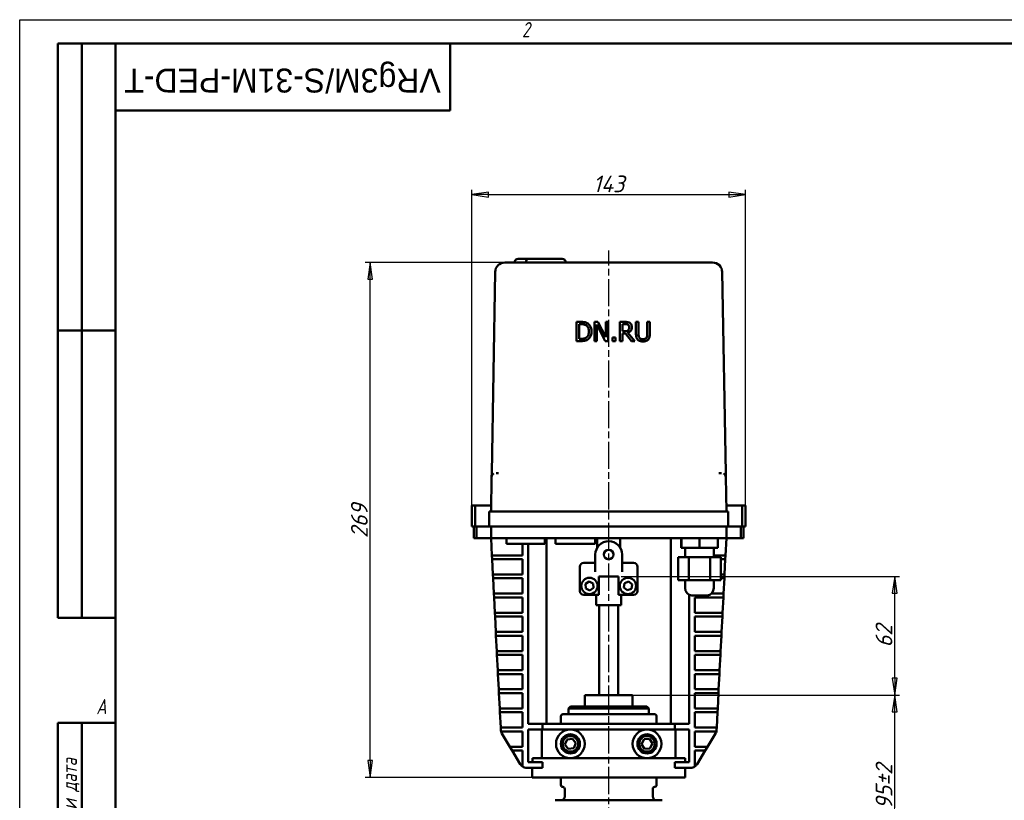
# Model space of a CAD drawing. Header units: millimetres. Extents: x 0 to 1050, y 0 to 742.
# Tile 2 of 3: x 0 to 514, y 335 to 742. Entities that reach past the tile are written whole.
import ezdxf
from ezdxf.enums import TextEntityAlignment as Align

# ---------------------------------------------------------------- set-up
doc = ezdxf.new("R2018")
doc.units = ezdxf.units.MM
doc.header["$LTSCALE"] = 2.5
doc.linetypes.add('CHAIN', pattern=[0.7087, 0.4724, -0.0591, 0.1181, -0.0591])
for name, color, linetype, lineweight in [('Видимый контур (ГОСТ)', 7, 'Continuous', 50), ('Кромка (ГОСТ)', 7, 'Continuous', 50), ('Линия резьбы (ГОСТ)', 7, 'Continuous', 25), ('Обозначение (ГОСТ)', 7, 'Continuous', 25), ('Осевая линия (ГОСТ)', 7, 'Continuous', 25), ('Размер (ГОСТ)', 7, 'Continuous', 25), ('Эскизная геометрия (ГОСТ)', 7, 'Continuous', 50)]:
    doc.layers.add(name, color=color, linetype=linetype, lineweight=lineweight)
doc.styles.add('Альтернативный текст (ГОСТ)', font='arial.ttf', dxfattribs={"width": 0.8})
doc.styles.add('Обычный текст (ГОСТ)', font='GOST Common Italic.ttf')
doc.styles.add('Стиль текста110', font='GOST Common Italic.ttf', dxfattribs={"width": 0.8})
doc.styles.add('Стиль текста112', font='GOST Common Italic.ttf', dxfattribs={"width": 0.8})
doc.dimstyles.new('Обычный (ГОСТ)', dxfattribs={"dimscale": 2.5, "dimtxt": 3.5, "dimasz": 3.5, "dimexe": 1, "dimexo": 0, "dimgap": 0.5, "dimtad": 1, "dimtxsty": 'Обычный текст (ГОСТ)', "dimblk": 'Filled-1', "dimcen": 0.09, "dimdle": 15, "dimclrd": 256, "dimclre": 256, "dimclrt": 256, "dimazin": 2, "dimtfac": 0.714286, "dimtdec": 3, "dimtmove": 0, "dimatfit": 3, "dimfxl": 1, "dimtolj": 1, "dimlwd": 25, "dimlwe": 25, "dimarcsym": 0})

# ---------------------------------------------------------------- blocks, each defined once
blk = doc.blocks.new('Рамки ГОСТ - Рамка')
at = {"layer": 'Кромка (ГОСТ)', "lineweight": 25}
for p, q in [((0, 0), (0, 297)), ((0, 297), (420, 297))]:
    blk.add_line(p, q, dxfattribs=at)
at = {"layer": 'Кромка (ГОСТ)'}
for p, q in [((415, 292), (20, 292)), ((20, 292), (20, 5))]:
    blk.add_line(p, q, dxfattribs=at)
at = {"layer": 'Кромка (ГОСТ)', "char_height": 3.17, "attachment_point": 1, "style": 'Альтернативный текст (ГОСТ)'}
for s, insert, width in [('\\fGOST Common|b0|i1;{\\H3.1700;2}', (105, 296.5), 5.2328), ('\\fGOST Common|b0|i1;{\\H3.1700;A}', (16, 155), 5.1335)]:
    blk.add_mtext(s, dxfattribs=dict(at, insert=insert, width=width))
blk = doc.blocks.new('ГОСТ - Доп. графы 1')
at = {"layer": 'Эскизная геометрия (ГОСТ)'}
for p, q in [((-12, 0), (-12, 145)), ((-12, 145), (0, 145)), ((-7, 145), (-7, 0)), ((-12, 110), (-7, 110)), ((-7, 110), (0, 110)), ((-12, 85), (-7, 85)), ((-7, 85), (0, 85)), ((-12, 60), (-7, 60)), ((-7, 60), (0, 60)), ((-12, 25), (-7, 25)), ((-7, 25), (0, 25)), ((0, 0), (-12, 0))]:
    blk.add_line(p, q, dxfattribs=at)
at = {"layer": 'Обозначение (ГОСТ)', "char_height": 3.17, "attachment_point": 5, "rotation": 90, "style": 'Альтернативный текст (ГОСТ)'}
for s, insert, width in [('\\fGOST Common|b0|i1;{\\H3.1700;Подп. и дата}', (-9.37, 127.41), 34.7679), ('\\fGOST Common|b0|i1;{\\H3.1700;Подп. и дата}', (-9.5, 42.47), 35.1486), ('\\fGOST Common|b0|i1;{\\H3.1700;Инв. № подл.}', (-9.5, 12.41), 24.9618)]:
    blk.add_mtext(s, dxfattribs=dict(at, insert=insert, width=width))
at = {"layer": 'Обозначение (ГОСТ)', "style": 'Стиль текста112'}
for tag, p in [('Подп._и_дата_2', (-3.53, 127.51)), ('Инв._номер_дубликата', (-3.41, 97.47)), ('Взамен_инв._номера', (-3.46, 72.53)), ('Подп._и_дата_1', (-3.42, 42.35)), ('ИНВЕНТАРНЫЙ_НОМЕР', (-3.33, 12.68))]:
    blk.add_attdef(tag, text='', height=3.17, rotation=90, dxfattribs=at).set_placement(p, align=Align.MIDDLE_CENTER)
blk = doc.blocks.new('ГОСТ - Доп. графы 2')
at = {"layer": 'Эскизная геометрия (ГОСТ)'}
for p, q in [((-12, 0), (-12, 120)), ((-12, 120), (0, 120)), ((-7, 0), (-7, 120)), ((-12, 60), (0, 60)), ((0, 0), (-12, 0))]:
    blk.add_line(p, q, dxfattribs=at)
at = {"layer": 'Обозначение (ГОСТ)', "style": 'Стиль текста112'}
for tag, p in [('Первичная_применяемость', (-3.65, 90.03)), ('Справочный_номер', (-3.55, 30.02))]:
    blk.add_attdef(tag, text='', height=3.17, rotation=90, dxfattribs=at).set_placement(p, align=Align.MIDDLE_CENTER)
blk = doc.blocks.new('ГОСТ - Доп. графы 3')
at = {"layer": 'Эскизная геометрия (ГОСТ)'}
for p, q in [((0, 0), (70, 0)), ((70, 0), (70, -14)), ((70, -14), (0, -14))]:
    blk.add_line(p, q, dxfattribs=at)
at = {"layer": 'Обозначение (ГОСТ)', "style": 'Стиль текста110'}
blk.add_attdef('ОБОЗНАЧЕНИЕ', text='', height=5, rotation=180, dxfattribs=at).set_placement((34.94, -6.97), align=Align.MIDDLE_CENTER)
blk = doc.blocks.new('Filled-1')
at = {"color": 0}
for p, q in [((0, 0), (-1, 0.143)), ((-1, 0.143), (-1, -0.143)), ((-1, 0), (0, 0)), ((-1, -0.143), (0, 0))]:
    blk.add_line(p, q, dxfattribs=at)
at = {"color": 0, "flags": 128}
blk.add_lwpolyline([(-1, -0.143), (0, 0), (-1, 0.143), (-1, -0.143)], dxfattribs=at)
at = {"color": 0}
blk.add_solid([(-1, -0.143), (0, 0), (-1, 0.143), (-1, -0.143)], dxfattribs=at)
blk = doc.blocks.new('*D13')
at = {"layer": 'Defpoints', "color": 0, "linetype": 'Continuous', "transparency": 16777216}
for p in [(319.74, 389.57), (457.24, 389.57), (390.03, 294.57)]:
    blk.add_point(p, dxfattribs=at)
at = {"layer": 'Размер (ГОСТ)', "linetype": 'Continuous', "lineweight": 25, "transparency": 16777216}
for p, q in [((319.74, 389.57), (459.74, 389.57)), ((457.24, 303.32), (457.24, 380.82)), ((390.03, 294.57), (459.74, 294.57))]:
    blk.add_line(p, q, dxfattribs=at)
at = {"layer": 'Размер (ГОСТ)', "linetype": 'Continuous', "lineweight": 25, "transparency": 16777216, "xscale": 8.75, "yscale": 8.75, "zscale": 8.75}
for p, rotation in [((457.24, 389.57), 90), ((457.24, 294.57), 270)]:
    blk.add_blockref('Filled-1', p, dxfattribs=dict(at, rotation=rotation))
at = {"layer": 'Размер (ГОСТ)', "linetype": 'Continuous', "lineweight": 25, "transparency": 16777216, "insert": (447.24, 329.91), "char_height": 8.75, "attachment_point": 1, "rotation": 90, "style": 'Обычный текст (ГОСТ)'}
blk.add_mtext('\\A1;\\fGOST Common|b0|i1;{\\H8.7500;95±2}', dxfattribs=at)
blk = doc.blocks.new('*D14')
at = {"layer": 'Defpoints', "color": 0, "linetype": 'Continuous', "transparency": 16777216}
for p in [(314.28, 451.57), (457.24, 451.57), (319.74, 389.57)]:
    blk.add_point(p, dxfattribs=at)
at = {"layer": 'Размер (ГОСТ)', "linetype": 'Continuous', "lineweight": 25, "transparency": 16777216}
for p, q in [((314.28, 451.57), (459.74, 451.57)), ((457.24, 398.32), (457.24, 442.82)), ((319.74, 389.57), (459.74, 389.57))]:
    blk.add_line(p, q, dxfattribs=at)
at = {"layer": 'Размер (ГОСТ)', "linetype": 'Continuous', "lineweight": 25, "transparency": 16777216, "xscale": 8.75, "yscale": 8.75, "zscale": 8.75}
for p, rotation in [((457.24, 451.57), 90), ((457.24, 389.57), 270)]:
    blk.add_blockref('Filled-1', p, dxfattribs=dict(at, rotation=rotation))
at = {"layer": 'Размер (ГОСТ)', "linetype": 'Continuous', "lineweight": 25, "transparency": 16777216, "insert": (447.24, 414.5), "char_height": 8.75, "attachment_point": 1, "rotation": 90, "style": 'Обычный текст (ГОСТ)'}
blk.add_mtext('\\A1;62', dxfattribs=at)
blk = doc.blocks.new('*D15')
at = {"layer": 'Defpoints', "color": 0, "linetype": 'Continuous', "transparency": 16777216}
for p in [(379.28, 651.07), (236.28, 488.57), (379.28, 488.57)]:
    blk.add_point(p, dxfattribs=at)
at = {"layer": 'Размер (ГОСТ)', "linetype": 'Continuous', "lineweight": 25, "transparency": 16777216}
for p, q in [((236.28, 488.57), (236.28, 653.57)), ((379.28, 488.57), (379.28, 653.57)), ((245.03, 651.07), (370.53, 651.07))]:
    blk.add_line(p, q, dxfattribs=at)
at = {"layer": 'Размер (ГОСТ)', "linetype": 'Continuous', "lineweight": 25, "transparency": 16777216, "xscale": 8.75, "yscale": 8.75, "zscale": 8.75, "rotation": 180}
blk.add_blockref('Filled-1', (236.28, 651.07), dxfattribs=at)
at = {"layer": 'Размер (ГОСТ)', "linetype": 'Continuous', "lineweight": 25, "transparency": 16777216, "xscale": 8.75, "yscale": 8.75, "zscale": 8.75}
blk.add_blockref('Filled-1', (379.28, 651.07), dxfattribs=at)
at = {"layer": 'Размер (ГОСТ)', "linetype": 'Continuous', "lineweight": 25, "transparency": 16777216, "insert": (299.6, 661.07), "char_height": 8.75, "attachment_point": 1, "style": 'Обычный текст (ГОСТ)'}
blk.add_mtext('\\A1;143', dxfattribs=at)
blk = doc.blocks.new('*D16')
at = {"layer": 'Defpoints', "color": 0, "linetype": 'Continuous', "transparency": 16777216}
for p in [(183.11, 615.57), (259.86, 615.57), (267.78, 346.57)]:
    blk.add_point(p, dxfattribs=at)
at = {"layer": 'Размер (ГОСТ)', "linetype": 'Continuous', "lineweight": 25, "transparency": 16777216}
for p, q in [((259.86, 615.57), (180.61, 615.57)), ((183.11, 355.32), (183.11, 606.82)), ((267.78, 346.57), (180.61, 346.57))]:
    blk.add_line(p, q, dxfattribs=at)
at = {"layer": 'Размер (ГОСТ)', "linetype": 'Continuous', "lineweight": 25, "transparency": 16777216, "xscale": 8.75, "yscale": 8.75, "zscale": 8.75}
for p, rotation in [((183.11, 615.57), 90), ((183.11, 346.57), 270)]:
    blk.add_blockref('Filled-1', p, dxfattribs=dict(at, rotation=rotation))
at = {"layer": 'Размер (ГОСТ)', "linetype": 'Continuous', "lineweight": 25, "transparency": 16777216, "insert": (173.11, 471.63), "char_height": 8.75, "attachment_point": 1, "rotation": 90, "style": 'Обычный текст (ГОСТ)'}
blk.add_mtext('\\A1;269', dxfattribs=at)

msp = doc.modelspace()

# ---------------------------------------------------------------- linework, layer by layer
at = {"layer": 'Видимый контур (ГОСТ)'}
for p, q in [((260.495, 617.573), (261.495, 617.573)), ((265.875, 617.573), (261.495, 617.573)), ((265.875, 617.573), (272.871, 617.573)), ((275.993, 617.573), (272.871, 617.573)), ((282.421, 617.573), (275.993, 617.573)), ((282.421, 617.573), (283.421, 617.573)), ((259.856, 615.573), (253.463, 615.573)), ((355.704, 615.573), (259.856, 615.573)), ((362.097, 615.573), (355.704, 615.573)), ((248.464, 610.66), (246.629, 505.573)), ((368.931, 505.573), (367.097, 610.66)), ((293.229, 584.573), (290.951, 584.573)), ((290.951, 584.573), (290.951, 574.575)), ((292.28, 583.423), (293.293, 583.423)), ((292.28, 575.725), (292.28, 583.423)), ((293.293, 583.414), (292.28, 583.414)), ((302.167, 584.573), (300.279, 584.573)), ((300.279, 584.573), (300.279, 574.575)), ((301.519, 583.196), (305.943, 574.575)), ((301.519, 574.575), (301.519, 583.196)), ((305.943, 574.566), (301.519, 583.187)), ((306.195, 576.657), (302.167, 584.573)), ((307.434, 584.573), (306.195, 584.573)), ((306.195, 584.573), (306.195, 576.657)), ((307.434, 574.575), (307.434, 584.573)), ((316.203, 584.573), (313.626, 584.573)), ((313.626, 584.573), (313.626, 574.575)), ((314.955, 579.663), (314.955, 583.423)), ((314.955, 583.423), (316.276, 583.423)), ((316.276, 583.414), (314.955, 583.414)), ((319.882, 581.85), (319.882, 581.859)), ((323.366, 584.573), (322.037, 584.573)), ((322.037, 584.573), (322.037, 578.334)), ((323.366, 578.334), (323.366, 584.573)), ((329.274, 584.573), (327.945, 584.573)), ((327.945, 584.573), (327.945, 578.302)), ((329.274, 578.334), (329.274, 584.573)), ((298.836, 579.557), (298.836, 579.566)), ((311.324, 576.487), (309.72, 576.487)), ((309.72, 576.487), (309.72, 574.575)), ((311.324, 574.575), (311.324, 576.487)), ((316.122, 579.663), (314.955, 579.663)), ((314.955, 574.575), (314.955, 578.553)), ((314.955, 578.553), (316.478, 578.553)), ((316.478, 578.545), (314.955, 578.545)), ((316.478, 578.553), (319.639, 574.575)), ((316.478, 578.545), (316.478, 578.553)), ((319.639, 574.566), (316.478, 578.545)), ((321.365, 574.575), (317.807, 578.926)), ((322.037, 578.326), (322.037, 578.334)), ((329.274, 578.326), (329.274, 578.334)), ((290.951, 574.566), (290.951, 574.575)), ((290.951, 574.575), (293.253, 574.575)), ((293.253, 574.566), (290.951, 574.566)), ((293.293, 575.725), (292.28, 575.725)), ((296.794, 575.368), (296.794, 575.377)), ((300.279, 574.575), (301.519, 574.575)), ((300.279, 574.566), (300.279, 574.575)), ((301.519, 574.566), (300.279, 574.566)), ((301.519, 574.566), (301.519, 574.575)), ((305.943, 574.575), (307.434, 574.575)), ((305.943, 574.566), (305.943, 574.575)), ((307.434, 574.566), (305.943, 574.566)), ((307.434, 574.566), (307.434, 574.575)), ((309.72, 574.566), (309.72, 574.575)), ((309.72, 574.575), (311.324, 574.575)), ((311.324, 574.566), (309.72, 574.566)), ((311.324, 574.566), (311.324, 574.575)), ((313.626, 574.575), (314.955, 574.575)), ((313.626, 574.566), (313.626, 574.575)), ((314.955, 574.566), (313.626, 574.566)), ((314.955, 574.566), (314.955, 574.575)), ((319.639, 574.575), (321.365, 574.575)), ((319.639, 574.566), (319.639, 574.575)), ((321.365, 574.566), (319.639, 574.566)), ((321.365, 574.566), (321.365, 574.575)), ((246.595, 503.607), (246.629, 505.573)), ((248.903, 505.573), (250.269, 505.573)), ((365.291, 505.573), (366.657, 505.573)), ((368.931, 505.573), (368.965, 503.607)), ((246.595, 503.607), (246.28, 485.573)), ((369.28, 485.573), (368.965, 503.607)), ((236.28, 477.573), (236.28, 488.573)), ((238.079, 488.573), (236.28, 488.573)), ((238.079, 477.573), (238.079, 488.573)), ((238.079, 488.573), (246.332, 488.573)), ((245.28, 485.573), (250.28, 485.573)), ((245.28, 485.573), (245.28, 477.573)), ((250.28, 485.573), (365.28, 485.573)), ((365.28, 485.573), (370.28, 485.573)), ((369.228, 488.573), (377.481, 488.573)), ((370.28, 477.573), (370.28, 485.573)), ((377.481, 477.573), (377.481, 488.573)), ((379.28, 488.573), (377.481, 488.573)), ((379.28, 477.573), (379.28, 488.573)), ((238.079, 477.573), (236.28, 477.573)), ((237.28, 477.573), (237.28, 471.573)), ((238.079, 477.573), (245.28, 477.573)), ((238.731, 477.573), (238.731, 471.573)), ((250.28, 477.573), (245.28, 477.573)), ((246.28, 477.573), (246.28, 471.573)), ((250.28, 477.573), (365.28, 477.573)), ((370.28, 477.573), (365.28, 477.573)), ((369.28, 471.573), (369.28, 477.573)), ((370.28, 477.573), (377.481, 477.573)), ((376.829, 477.573), (376.829, 471.573)), ((379.28, 477.573), (377.481, 477.573)), ((378.28, 477.573), (378.28, 471.573)), ((237.28, 471.573), (238.731, 471.573)), ((246.28, 471.573), (238.731, 471.573)), ((246.28, 471.573), (246.74, 462.573)), ((251.28, 471.573), (246.28, 471.573)), ((364.28, 471.573), (251.28, 471.573)), ((254.323, 471.573), (254.323, 468.573)), ((254.323, 468.573), (274.323, 468.573)), ((262.748, 468.573), (262.748, 462.573)), ((265.748, 468.573), (265.748, 374.573)), ((274.323, 471.573), (274.323, 468.573)), ((275.28, 471.573), (275.28, 374.573)), ((280.038, 471.573), (280.038, 468.573)), ((300.75, 468.573), (280.038, 468.573)), ((300.75, 471.573), (300.75, 468.573)), ((301.78, 466.591), (301.78, 471.573)), ((313.78, 466.591), (313.78, 471.573)), ((340.28, 471.573), (340.28, 374.573)), ((345.682, 471.573), (345.682, 466.573)), ((345.771, 471.573), (345.771, 466.573)), ((355.296, 471.573), (355.296, 466.573)), ((369.28, 471.573), (364.28, 471.573)), ((364.732, 471.573), (364.732, 466.573)), ((368.82, 462.573), (369.28, 471.573)), ((376.829, 471.573), (369.28, 471.573)), ((376.829, 471.573), (378.28, 471.573)), ((345.771, 466.573), (345.682, 466.573)), ((355.296, 466.573), (345.771, 466.573)), ((347.707, 466.573), (347.707, 461.573)), ((364.732, 466.573), (355.296, 466.573)), ((362.707, 466.573), (362.707, 461.573)), ((246.74, 462.573), (250.746, 462.573)), ((246.74, 462.573), (246.843, 460.573)), ((250.848, 460.573), (246.843, 460.573)), ((246.843, 460.573), (247.252, 452.573)), ((250.746, 462.573), (262.748, 462.573)), ((262.748, 460.573), (250.848, 460.573)), ((262.748, 460.573), (262.748, 452.573)), ((300.78, 458.65), (294.78, 458.65)), ((300.78, 457.694), (300.78, 462.986)), ((314.78, 462.986), (314.78, 457.694)), ((320.78, 458.65), (314.78, 458.65)), ((349.592, 461.573), (344.057, 461.573)), ((344.057, 461.573), (344.057, 449.573)), ((360.742, 461.573), (349.592, 461.573)), ((349.592, 461.573), (349.592, 449.573)), ((366.357, 461.573), (360.742, 461.573)), ((360.742, 461.573), (360.742, 449.573)), ((364.815, 462.573), (362.707, 462.573)), ((364.815, 462.573), (368.82, 462.573)), ((366.357, 461.573), (366.357, 449.573)), ((368.718, 460.573), (366.357, 460.573)), ((368.308, 452.573), (368.718, 460.573)), ((368.718, 460.573), (368.82, 462.573)), ((292.78, 456.65), (292.78, 443.9)), ((300.78, 455.84), (300.78, 457.694)), ((300.78, 455.84), (300.78, 453.986)), ((314.78, 457.694), (314.78, 455.84)), ((314.78, 453.986), (314.78, 455.84)), ((322.78, 443.9), (322.78, 456.65)), ((247.252, 452.573), (247.354, 450.573)), ((247.252, 452.573), (251.257, 452.573)), ((251.359, 450.573), (247.354, 450.573)), ((247.354, 450.573), (247.763, 442.573)), ((251.257, 452.573), (262.748, 452.573)), ((262.748, 450.573), (251.359, 450.573)), ((262.748, 450.573), (262.748, 442.573)), ((295.662, 447.649), (297.596, 448.911)), ((295.789, 445.343), (295.662, 447.649)), ((297.596, 448.911), (299.656, 447.868)), ((299.656, 447.868), (299.783, 445.562)), ((302.657, 451.573), (302.657, 441.9)), ((312.904, 451.573), (302.657, 451.573)), ((312.904, 441.9), (312.904, 451.573)), ((315.677, 445.791), (316.052, 448.07)), ((316.052, 448.07), (318.213, 448.884)), ((318.213, 448.884), (319.999, 447.419)), ((349.592, 449.573), (344.057, 449.573)), ((347.707, 449.573), (347.707, 445.541)), ((360.742, 449.573), (349.592, 449.573)), ((366.357, 449.573), (360.742, 449.573)), ((362.707, 449.573), (362.707, 445.541)), ((366.357, 452.573), (368.308, 452.573)), ((368.206, 450.573), (366.357, 450.573)), ((367.797, 442.573), (368.206, 450.573)), ((368.206, 450.573), (368.308, 452.573)), ((247.763, 442.573), (247.865, 440.573)), ((247.763, 442.573), (251.768, 442.573)), ((251.768, 442.573), (262.748, 442.573)), ((297.849, 444.299), (295.789, 445.343)), ((299.783, 445.562), (297.849, 444.299)), ((317.462, 444.327), (315.677, 445.791)), ((319.623, 445.141), (317.462, 444.327)), ((319.999, 447.419), (319.623, 445.141)), ((363.792, 442.573), (361.388, 442.573)), ((363.792, 442.573), (367.797, 442.573)), ((367.695, 440.573), (367.797, 442.573)), ((251.871, 440.573), (247.865, 440.573)), ((247.865, 440.573), (248.275, 432.573)), ((262.748, 440.573), (251.871, 440.573)), ((262.748, 440.573), (262.748, 432.573)), ((294.78, 441.9), (302.657, 441.9)), ((301.28, 436.573), (301.28, 441.9)), ((312.904, 441.9), (320.78, 441.9)), ((314.28, 436.573), (314.28, 441.9)), ((349.812, 442.018), (349.812, 374.573)), ((359.207, 441.573), (351.207, 441.573)), ((352.812, 440.573), (352.812, 432.573)), ((352.812, 440.573), (363.69, 440.573)), ((367.695, 440.573), (363.69, 440.573)), ((367.286, 432.573), (367.695, 440.573)), ((248.275, 432.573), (248.377, 430.573)), ((248.275, 432.573), (252.28, 432.573)), ((252.28, 432.573), (262.748, 432.573)), ((314.28, 436.573), (301.28, 436.573)), ((302.78, 389.573), (302.78, 436.573)), ((312.78, 389.573), (312.78, 436.573)), ((363.28, 432.573), (352.812, 432.573)), ((363.28, 432.573), (367.286, 432.573)), ((367.183, 430.573), (367.286, 432.573)), ((252.382, 430.573), (248.377, 430.573)), ((248.377, 430.573), (248.786, 422.573)), ((262.748, 430.573), (252.382, 430.573)), ((262.748, 430.573), (262.748, 422.573)), ((352.812, 430.573), (352.812, 422.573)), ((352.812, 430.573), (363.178, 430.573)), ((367.183, 430.573), (363.178, 430.573)), ((366.774, 422.573), (367.183, 430.573)), ((248.786, 422.573), (248.888, 420.573)), ((248.786, 422.573), (252.791, 422.573)), ((252.791, 422.573), (262.748, 422.573)), ((362.769, 422.573), (352.812, 422.573)), ((362.769, 422.573), (366.774, 422.573)), ((366.672, 420.573), (366.774, 422.573)), ((252.893, 420.573), (248.888, 420.573)), ((248.888, 420.573), (249.297, 412.573)), ((262.748, 420.573), (252.893, 420.573)), ((262.748, 420.573), (262.748, 412.573)), ((352.812, 420.573), (352.812, 412.573)), ((352.812, 420.573), (362.667, 420.573)), ((366.672, 420.573), (362.667, 420.573)), ((366.263, 412.573), (366.672, 420.573)), ((249.297, 412.573), (249.4, 410.573)), ((249.297, 412.573), (253.303, 412.573)), ((253.303, 412.573), (262.748, 412.573)), ((362.258, 412.573), (352.812, 412.573)), ((362.258, 412.573), (366.263, 412.573)), ((366.161, 410.573), (366.263, 412.573)), ((253.405, 410.573), (249.4, 410.573)), ((249.4, 410.573), (249.809, 402.573)), ((262.748, 410.573), (253.405, 410.573)), ((262.748, 410.573), (262.748, 402.573)), ((352.812, 410.573), (352.812, 402.573)), ((352.812, 410.573), (362.155, 410.573)), ((366.161, 410.573), (362.155, 410.573)), ((365.752, 402.573), (366.161, 410.573)), ((249.809, 402.573), (249.911, 400.573)), ((249.809, 402.573), (253.814, 402.573)), ((253.814, 402.573), (262.748, 402.573)), ((361.746, 402.573), (352.812, 402.573)), ((361.746, 402.573), (365.752, 402.573)), ((365.649, 400.573), (365.752, 402.573)), ((253.916, 400.573), (249.911, 400.573)), ((249.911, 400.573), (250.32, 392.573)), ((262.748, 400.573), (253.916, 400.573)), ((262.748, 400.573), (262.748, 392.573)), ((352.812, 400.573), (352.812, 392.573)), ((352.812, 400.573), (361.644, 400.573)), ((365.649, 400.573), (361.644, 400.573)), ((365.24, 392.573), (365.649, 400.573)), ((250.32, 392.573), (250.422, 390.573)), ((250.32, 392.573), (254.325, 392.573)), ((254.325, 392.573), (262.748, 392.573)), ((361.235, 392.573), (352.812, 392.573)), ((361.235, 392.573), (365.24, 392.573)), ((365.138, 390.573), (365.24, 392.573)), ((254.428, 390.573), (250.422, 390.573)), ((250.422, 390.573), (250.831, 382.573)), ((262.748, 390.573), (254.428, 390.573)), ((262.748, 390.573), (262.748, 382.573)), ((295.324, 389.573), (295.824, 389.573)), ((295.324, 389.573), (295.324, 383.573)), ((295.824, 389.573), (307.28, 389.573)), ((307.28, 389.573), (308.28, 389.573)), ((308.28, 389.573), (319.736, 389.573)), ((319.736, 389.573), (320.236, 389.573)), ((320.236, 383.573), (320.236, 389.573)), ((352.812, 390.573), (352.812, 382.573)), ((352.812, 390.573), (361.133, 390.573)), ((365.138, 390.573), (361.133, 390.573)), ((364.729, 382.573), (365.138, 390.573)), ((250.831, 382.573), (250.934, 380.573)), ((250.831, 382.573), (254.837, 382.573)), ((254.837, 382.573), (262.748, 382.573)), ((287.78, 383.573), (286.78, 382.573)), ((328.78, 382.573), (286.78, 382.573)), ((286.78, 379.573), (286.78, 382.573)), ((287.78, 383.573), (327.78, 383.573)), ((327.78, 383.573), (328.78, 382.573)), ((328.78, 379.573), (328.78, 382.573)), ((360.724, 382.573), (352.812, 382.573)), ((360.724, 382.573), (364.729, 382.573)), ((364.626, 380.573), (364.729, 382.573)), ((254.939, 380.573), (250.934, 380.573)), ((250.934, 380.573), (251.343, 372.573)), ((262.748, 380.573), (254.939, 380.573)), ((262.748, 380.573), (262.748, 372.573)), ((282.78, 374.573), (282.78, 378.573)), ((283.78, 379.573), (331.78, 379.573)), ((332.78, 374.573), (332.78, 378.573)), ((352.812, 380.573), (352.812, 372.573)), ((352.812, 380.573), (360.621, 380.573)), ((364.626, 380.573), (360.621, 380.573)), ((364.217, 372.573), (364.626, 380.573)), ((251.343, 372.573), (255.348, 372.573)), ((251.343, 372.573), (251.404, 371.375)), ((255.45, 370.573), (251.528, 370.573)), ((255.348, 372.573), (262.748, 372.573)), ((262.748, 370.573), (255.45, 370.573)), ((262.748, 370.573), (262.748, 362.573)), ((265.748, 374.573), (273.139, 374.573)), ((265.748, 371.573), (265.748, 354.573)), ((265.748, 371.573), (273.139, 371.573)), ((272.909, 356.573), (272.909, 371.573)), ((273.139, 371.573), (273.139, 374.573)), ((342.421, 374.573), (273.139, 374.573)), ((287.76, 371.573), (273.139, 371.573)), ((327.8, 371.573), (287.76, 371.573)), ((342.421, 371.573), (327.8, 371.573)), ((342.421, 374.573), (349.812, 374.573)), ((342.421, 371.573), (342.421, 374.573)), ((342.421, 371.573), (349.812, 371.573)), ((342.651, 371.573), (342.651, 356.573)), ((349.812, 371.573), (349.812, 354.573)), ((360.212, 372.573), (352.812, 372.573)), ((352.812, 370.573), (352.812, 362.573)), ((352.812, 370.573), (360.11, 370.573)), ((364.032, 370.573), (360.11, 370.573)), ((360.212, 372.573), (364.217, 372.573)), ((364.156, 371.375), (364.217, 372.573)), ((251.97, 369.52), (256.142, 362.573)), ((284.9, 363.683), (285.992, 366.355)), ((285.992, 366.355), (288.853, 366.744)), ((288.853, 366.744), (290.62, 364.462)), ((324.916, 363.962), (326.262, 366.516)), ((326.262, 366.516), (329.147, 366.626)), ((329.147, 366.626), (330.685, 364.183)), ((359.418, 362.573), (363.59, 369.52)), ((256.142, 362.573), (257.343, 360.573)), ((256.142, 362.573), (260.808, 362.573)), ((262.009, 360.573), (257.343, 360.573)), ((257.343, 360.573), (261.583, 353.513)), ((260.808, 362.573), (262.748, 362.573)), ((262.748, 360.573), (262.009, 360.573)), ((262.748, 360.573), (262.748, 352.275)), ((286.667, 361.401), (284.9, 363.683)), ((289.527, 361.79), (286.667, 361.401)), ((290.62, 364.462), (289.527, 361.79)), ((326.454, 361.519), (324.916, 363.962)), ((329.338, 361.63), (326.454, 361.519)), ((330.685, 364.183), (329.338, 361.63)), ((354.752, 362.573), (352.812, 362.573)), ((352.812, 360.573), (352.812, 352.275)), ((352.812, 360.573), (353.551, 360.573)), ((358.217, 360.573), (353.551, 360.573)), ((353.977, 353.513), (358.217, 360.573)), ((354.752, 362.573), (359.418, 362.573)), ((358.217, 360.573), (359.418, 362.573)), ((287.76, 356.573), (267.893, 356.573)), ((267.893, 354.573), (267.893, 356.573)), ((327.8, 356.573), (287.76, 356.573)), ((347.667, 356.573), (327.8, 356.573)), ((347.667, 356.573), (347.667, 354.573)), ((273.139, 351.573), (265.012, 351.573)), ((265.748, 354.573), (273.139, 354.573)), ((267.78, 351.573), (267.78, 346.573)), ((273.139, 354.573), (273.139, 351.573)), ((342.421, 351.573), (342.421, 354.573)), ((342.421, 354.573), (349.812, 354.573)), ((350.548, 351.573), (342.421, 351.573)), ((347.78, 351.573), (347.78, 346.573)), ((267.78, 346.573), (347.78, 346.573)), ((282.78, 346.573), (282.78, 342.573)), ((332.78, 346.573), (332.78, 342.573)), ((284.78, 336.573), (284.78, 340.573)), ((330.78, 336.573), (330.78, 340.573)), ((279.78, 334.573), (335.78, 334.573))]:
    msp.add_line(p, q, dxfattribs=at)
for centre, radius in [((307.78, 462.986), 2.5), ((297.723, 446.605), 4.25), ((317.838, 446.605), 4.25), ((287.76, 364.073), 7.5), ((327.8, 364.073), 7.5), ((287.76, 364.073), 5), ((287.76, 364.073), 4.08), ((327.8, 364.073), 5), ((327.8, 364.073), 4.08)]:
    msp.add_circle(centre, radius, dxfattribs=at)
for centre, radius, start, end in [((260.495, 615.573), 2, 90, 180), ((283.421, 615.573), 2, 0, 90), ((253.463, 610.573), 5, 90, 179), ((362.097, 610.573), 5, 1, 90), ((248.595, 503.573), 2, 115.74916, 179), ((366.966, 503.573), 2, 1, 64.25084), ((307.78, 462.986), 7, 0, 180), ((294.78, 456.65), 2, 90, 180), ((320.78, 456.65), 2, 0, 90), ((294.78, 443.9), 2, 180, 270), ((320.78, 443.9), 2, 270, 0), ((351.707, 445.541), 4, 180, 262.81924), ((358.707, 445.541), 4, 277.18076, 0), ((283.78, 378.573), 1, 90, 180), ((331.78, 378.573), 1, 0, 90), ((255.399, 371.58), 4, 182.92751, 194.58194), ((255.399, 371.58), 4, 194.58194, 210.98687), ((360.161, 371.58), 4, 329.01313, 345.41806), ((360.161, 371.58), 4, 345.41806, 357.07249), ((265.012, 355.573), 4, 210.98687, 235.53352), ((265.012, 355.573), 4, 235.53352, 270), ((350.548, 355.573), 4, 270, 304.46648), ((350.548, 355.573), 4, 304.46648, 329.01313), ((283.78, 342.573), 1, 180, 270), ((283.78, 340.573), 1, 0, 90), ((331.78, 340.573), 1, 90, 180), ((331.78, 342.573), 1, 270, 0), ((282.78, 336.573), 2, 270, 0), ((332.78, 336.573), 2, 180, 270)]:
    msp.add_arc(centre, radius, start, end, dxfattribs=at)
for points, degree, knots in [([(265.875, 617.573), (265.873, 617.573), (265.871, 617.573), (265.741, 617.572), (265.616, 617.551), (265.363, 617.456), (265.237, 617.376), (265.001, 617.147), (264.893, 616.994), (264.723, 616.637), (264.659, 616.442), (264.574, 616.019), (264.552, 615.798), (264.552, 615.573)], 3, [-0.34716624, -0.34716624, -0.34716624, -0.34716624, -0.34627946, -0.34627946, -0.28351182, -0.28351182, -0.21244805, -0.21244805, -0.13662184, -0.13662184, -0.06752464, -0.06752464, 0, 0, 0, 0]), ([(296.81, 583.779), (296.395, 584.052), (295.921, 584.237), (295.187, 584.429), (294.575, 584.573), (293.229, 584.573)], 3, [-1.166779, -1.166779, -1.166779, -1.166779, -0.4038082, -0.4038082, 0, 0, 0, 0]), ([(293.293, 583.423), (294.092, 583.423), (294.55, 583.339), (295.199, 583.186), (295.579, 583.034), (295.935, 582.823)], 3, [-0.20022346, -0.20022346, -0.20022346, -0.20022346, -0.12414037, -0.12414037, 0, 0, 0, 0]), ([(295.935, 582.823), (296.206, 582.658), (296.445, 582.455), (296.856, 581.965), (297.017, 581.688), (297.37, 580.822), (297.451, 580.194), (297.451, 579.582)], 3, [-0.37495521, -0.37495521, -0.37495521, -0.37495521, -0.28011976, -0.28011976, -0.18367817, -0.18367817, 0, 0, 0, 0]), ([(297.451, 579.582), (297.449, 580.727), (296.689, 582.353), (295.935, 582.815)], 2, [0.0037943, 0.0037943, 0.0037943, 1, 2, 2, 2]), ([(298.836, 579.566), (298.836, 580.125), (298.778, 580.688), (298.465, 581.834), (298.228, 582.263), (297.696, 583.059), (297.293, 583.459), (296.81, 583.779)], 3, [-0.38782327, -0.38782327, -0.38782327, -0.38782327, -0.28707726, -0.28707726, -0.17385028, -0.17385028, 0, 0, 0, 0]), ([(318.747, 584.047), (318.576, 584.157), (318.397, 584.251), (318.024, 584.397), (317.835, 584.449), (317.167, 584.557), (316.683, 584.573), (316.203, 584.573)], 3, [-0.26418863, -0.26418863, -0.26418863, -0.26418863, -0.20318537, -0.20318537, -0.14414274, -0.14414274, 0, 0, 0, 0]), ([(316.276, 583.423), (316.499, 583.423), (316.913, 583.413), (317.474, 583.285), (317.679, 583.204), (317.864, 583.083)], 3, [-0.17270588, -0.17270588, -0.17270588, -0.17270588, -0.06637991, -0.06637991, 0, 0, 0, 0]), ([(317.807, 578.926), (318.054, 579.018), (318.291, 579.133), (318.723, 579.41), (318.915, 579.567), (319.429, 580.105), (319.587, 580.441), (319.818, 581.01), (319.882, 581.433), (319.882, 581.859)], 3, [-0.24280359, -0.24280359, -0.24280359, -0.24280359, -0.21274627, -0.21274627, -0.18415698, -0.18415698, -0.12785, -0.12785, 0, 0, 0, 0]), ([(319.882, 581.85), (319.882, 580.757), (318.765, 579.276), (317.813, 578.919)], 2, [0, 0, 0, 1, 1.9971406, 1.9971406, 1.9971406]), ([(317.864, 583.083), (317.976, 583.007), (318.078, 582.917), (318.263, 582.692), (318.324, 582.574), (318.459, 582.246), (318.496, 582.001), (318.496, 581.754)], 3, [-0.13391048, -0.13391048, -0.13391048, -0.13391048, -0.10614336, -0.10614336, -0.07407536, -0.07407536, 0, 0, 0, 0]), ([(318.496, 581.749), (318.495, 582.184), (318.188, 582.855), (317.864, 583.074)], 2, [0.0044286, 0.0044286, 0.0044286, 1, 2, 2, 2]), ([(318.496, 581.754), (318.496, 581.566), (318.482, 581.376), (318.415, 581.006), (318.366, 580.85), (318.217, 580.514), (318.091, 580.335), (317.929, 580.182)], 3, [-0.15370101, -0.15370101, -0.15370101, -0.15370101, -0.11042857, -0.11042857, -0.06689671, -0.06689671, 0, 0, 0, 0]), ([(319.882, 581.859), (319.882, 582.139), (319.853, 582.422), (319.724, 582.883), (319.637, 583.105), (319.275, 583.632), (319.033, 583.862), (318.747, 584.047)], 3, [-0.31719631, -0.31719631, -0.31719631, -0.31719631, -0.19160618, -0.19160618, -0.10211365, -0.10211365, 0, 0, 0, 0]), ([(296.057, 576.39), (295.876, 576.263), (295.685, 576.156), (295.198, 575.946), (294.958, 575.891), (294.345, 575.761), (293.804, 575.725), (293.293, 575.725)], 3, [-0.21232067, -0.21232067, -0.21232067, -0.21232067, -0.18780692, -0.18780692, -0.15332254, -0.15332254, 0, 0, 0, 0]), ([(297.451, 579.582), (297.451, 579.134), (297.412, 578.67), (297.234, 577.947), (297.109, 577.575), (296.651, 576.879), (296.38, 576.608), (296.057, 576.39)], 3, [-0.45249502, -0.45249502, -0.45249502, -0.45249502, -0.25012064, -0.25012064, -0.11711415, -0.11711415, 0, 0, 0, 0]), ([(296.794, 575.377), (297.156, 575.616), (297.47, 575.907), (298.046, 576.627), (298.275, 577.043), (298.716, 578.109), (298.836, 578.829), (298.836, 579.566)], 3, [-0.45731574, -0.45731574, -0.45731574, -0.45731574, -0.34626632, -0.34626632, -0.22101059, -0.22101059, 0, 0, 0, 0]), ([(317.929, 580.182), (317.824, 580.077), (317.707, 579.99), (317.39, 579.819), (317.223, 579.78), (316.819, 579.69), (316.465, 579.663), (316.122, 579.663)], 3, [-0.13871882, -0.13871882, -0.13871882, -0.13871882, -0.12407403, -0.12407403, -0.10301852, -0.10301852, 0, 0, 0, 0]), ([(322.037, 578.334), (322.037, 577.137), (322.239, 576.522), (322.509, 575.87), (322.72, 575.558), (322.994, 575.288)], 3, [-0.21162953, -0.21162953, -0.21162953, -0.21162953, -0.11534392, -0.11534392, 0, 0, 0, 0]), ([(323.796, 576.317), (323.624, 576.577), (323.513, 576.862), (323.424, 577.332), (323.366, 577.679), (323.366, 578.334)], 3, [-0.56351776, -0.56351776, -0.56351776, -0.56351776, -0.19667394, -0.19667394, 0, 0, 0, 0]), ([(325.652, 575.499), (325.4, 575.499), (325.143, 575.521), (324.723, 575.622), (324.485, 575.7), (324.07, 575.978), (323.918, 576.132), (323.796, 576.317)], 3, [-0.26633749, -0.26633749, -0.26633749, -0.26633749, -0.14991162, -0.14991162, -0.06637184, -0.06637184, 0, 0, 0, 0]), ([(327.515, 576.317), (327.425, 576.18), (327.316, 576.06), (327.022, 575.824), (326.857, 575.745), (326.401, 575.555), (326.027, 575.499), (325.652, 575.499)], 3, [-0.17568122, -0.17568122, -0.17568122, -0.17568122, -0.14821918, -0.14821918, -0.11261858, -0.11261858, 0, 0, 0, 0]), ([(327.945, 578.302), (327.945, 577.662), (327.886, 577.312), (327.792, 576.845), (327.682, 576.569), (327.515, 576.317)], 3, [-0.14283846, -0.14283846, -0.14283846, -0.14283846, -0.0906222, -0.0906222, 0, 0, 0, 0]), ([(328.318, 575.288), (328.495, 575.457), (328.646, 575.647), (328.899, 576.073), (328.995, 576.303), (329.227, 577.122), (329.274, 577.733), (329.274, 578.334)], 3, [-0.32898042, -0.32898042, -0.32898042, -0.32898042, -0.25549867, -0.25549867, -0.18032752, -0.18032752, 0, 0, 0, 0]), ([(293.253, 574.575), (293.885, 574.575), (294.627, 574.608), (295.532, 574.795), (296.09, 574.935), (296.794, 575.377)], 3, [-0.80240266, -0.80240266, -0.80240266, -0.80240266, -0.24937987, -0.24937987, 0, 0, 0, 0]), ([(322.994, 575.288), (323.148, 575.133), (323.318, 574.999), (323.696, 574.765), (323.899, 574.67), (324.418, 574.487), (324.906, 574.364), (325.652, 574.364)], 3, [-0.52943991, -0.52943991, -0.52943991, -0.52943991, -0.37889775, -0.37889775, -0.22361387, -0.22361387, 0, 0, 0, 0]), ([(325.652, 574.364), (326.515, 574.364), (327.018, 574.513), (327.693, 574.783), (328.027, 575.002), (328.318, 575.288)], 3, [-0.2182194, -0.2182194, -0.2182194, -0.2182194, -0.12226013, -0.12226013, 0, 0, 0, 0])]:
    msp.add_open_spline(points, degree=degree, knots=knots, dxfattribs=at)
for points in [[(295.935, 582.815), (295.4, 583.131), (294.193, 583.414), (293.293, 583.414)], [(317.864, 583.074), (317.58, 583.26), (316.827, 583.414), (316.276, 583.414)], [(298.836, 579.557), (298.836, 578.188), (297.726, 575.984), (296.794, 575.368)], [(322.994, 575.279), (322.467, 575.798), (322.037, 577.256), (322.037, 578.326)], [(329.274, 578.326), (329.274, 577.281), (328.853, 575.79), (328.318, 575.279)], [(296.794, 575.368), (296.032, 574.89), (294.468, 574.566), (293.253, 574.566)], [(325.652, 574.356), (324.768, 574.356), (323.455, 574.817), (322.994, 575.279)], [(328.318, 575.279), (327.84, 574.809), (326.575, 574.356), (325.652, 574.356)]]:
    msp.add_open_spline(points, degree=2, dxfattribs=at)
at = {"layer": 'Линия резьбы (ГОСТ)'}
for centre in [(287.76, 364.073), (327.8, 364.073)]:
    msp.add_arc(centre, 4.103, 80, 350, dxfattribs=at)
at = {"layer": 'Осевая линия (ГОСТ)', "linetype": 'CHAIN', "ltscale": 11.993792}
msp.add_line((307.78, 210.323), (307.78, 621.823), dxfattribs=at)

# ---------------------------------------------------------------- block references
at = {"xscale": 2.5, "yscale": 2.5, "zscale": 2.5}
for name, p in [('Рамки ГОСТ - Рамка', (0, 0)), ('ГОСТ - Доп. графы 2', (50, 430)), ('ГОСТ - Доп. графы 1', (50, 12.5))]:
    msp.add_blockref(name, p, dxfattribs=at)
ref = msp.add_blockref('ГОСТ - Доп. графы 3', (50, 730), dxfattribs=dict(xscale=2.5, yscale=2.5, zscale=2.5))
lines = msp.add_mtext('VRg3M/S-31M-PED-T', dxfattribs={"layer": 'Обозначение (ГОСТ)', "insert": (137.355, 712.581), "char_height": 12.5, "width": 175.3121, "attachment_point": 5, "rotation": 180, "style": 'Стиль текста110'})
ref.add_attrib('ОБОЗНАЧЕНИЕ', '', (137.355, 712.581)).embed_mtext(lines)

# ---------------------------------------------------------------- dimensions: what is measured, and where the dimension line sits
at = {"layer": 'Размер (ГОСТ)', "linetype": 'Continuous', "lineweight": 25}
dim = msp.add_linear_dim(base=(379.28, 651.073), p1=(236.28, 488.573), p2=(379.28, 488.573), dimstyle='Обычный (ГОСТ)', override={"dimgap": 0.5, "dimdec": 2, "dimtol": 0, "dimlim": 0, "dimtp": 0, "dimtm": 0, "dimtdec": 3, "dimtofl": 0, "dimatfit": 1}, dxfattribs=at)
dim.commit()
dim.dimension.update_dxf_attribs({"geometry": '*D15', "text_midpoint": (307.78, 651.073), "dimtype": 160})
for base, p1, p2, angle, picture, middle in [((183.106, 615.573), (267.78, 346.573), (259.856, 615.573), 90, '*D16', (183.106, 481.073)), ((457.236, 451.573), (319.736, 389.573), (314.28, 451.573), 270, '*D14', (457.236, 420.573))]:
    dim = msp.add_linear_dim(base=base, p1=p1, p2=p2, angle=angle, dimstyle='Обычный (ГОСТ)', override={"dimgap": 0.5, "dimdec": 2, "dimtol": 0, "dimlim": 0, "dimtp": 0, "dimtm": 0, "dimtdec": 3, "dimtofl": 0, "dimatfit": 1}, dxfattribs=at)
    dim.commit()
    dim.dimension.update_dxf_attribs({"geometry": picture, "text_midpoint": middle, "dimtype": 160})
dim = msp.add_linear_dim(base=(457.243, 389.573), p1=(390.03, 294.573), p2=(319.736, 389.573), angle=90, text='\\fGOST Common|b0|i1;{\\H8.7500;<>±2}', dimstyle='Обычный (ГОСТ)', override={"dimgap": 0.5, "dimdec": 2, "dimtol": 0, "dimlim": 0, "dimtp": 0, "dimtm": 0, "dimtdec": 3, "dimtofl": 0, "dimatfit": 1}, dxfattribs=at)
dim.commit()
dim.dimension.update_dxf_attribs({"geometry": '*D13', "text_midpoint": (457.243, 342.073), "dimtype": 160})

doc.saveas('drawing.dxf')
